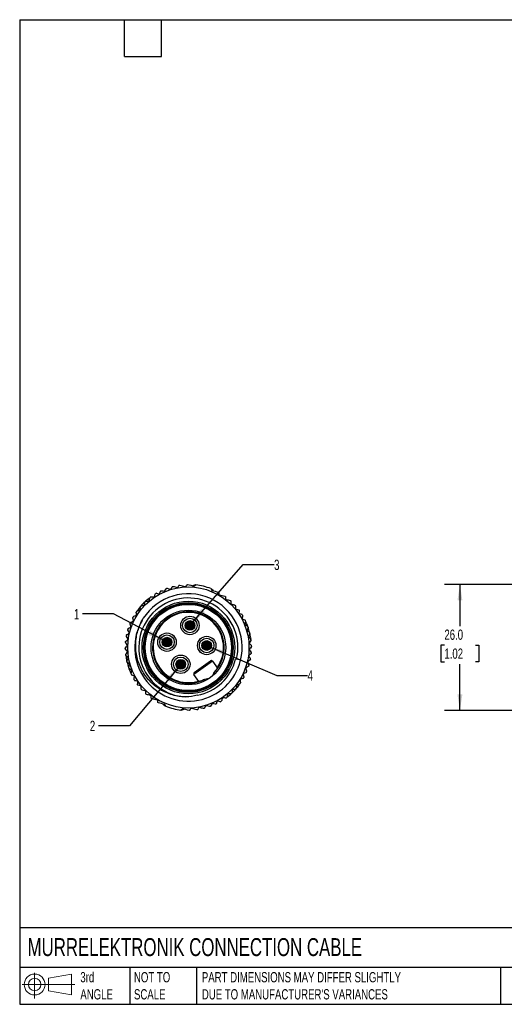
# Model space of a CAD drawing. Header units: millimetres. Extents: x 6 to 273, y 6 to 210.
# Tile 1 of 11: x 6 to 106, y 6 to 210. Entities that reach past the tile are written whole.
import ezdxf

# ---------------------------------------------------------------- set-up
doc = ezdxf.new("R2010")
doc.units = ezdxf.units.MM
doc.linetypes.add('SLD-Solid', pattern=[0])
doc.layers.add('DIMENSIONS', color=140, linetype='SLD-Solid', lineweight=25)
doc.layers.add('TEXT', color=140, linetype='SLD-Solid', lineweight=25)
doc.layers.add('HATCH', color=6, linetype='SLD-Solid')
doc.layers.add('SLD-DEFPOINTS', color=7, linetype='Continuous')
doc.styles.add('SLDTEXTSTYLE0', font='TXT', dxfattribs={"width": 0.7})
doc.dimstyles.new('SLDDIMSTYLE0', dxfattribs={"dimtxt": 2.158008, "dimasz": 3.302, "dimexe": 0, "dimexo": 0.0625, "dimgap": 0.539502, "dimtad": 0, "dimtih": 1, "dimtoh": 1, "dimdec": 1, "dimrnd": 1e-09, "dimzin": 12, "dimdsep": 46, "dimtxsty": 'SLDTEXTSTYLE0', "dimsah": 1, "dimcen": 0, "dimadec": 0, "dimazin": 3, "dimtfac": 1, "dimtdec": 1, "dimtofl": 0, "dimtmove": 0, "dimatfit": 3, "dimfxl": 0, "dimfrac": 2, "dimtolj": 1, "dimtzin": 12, "dimarcsym": 0})
doc.dimstyles.new('SLDDIMSTYLE3', dxfattribs={"dimtxt": 2.158008, "dimasz": 3.302, "dimexe": 0, "dimexo": 0.0625, "dimgap": 0.539502, "dimtad": 0, "dimtih": 1, "dimtoh": 1, "dimdec": 1, "dimrnd": 1e-09, "dimzin": 4, "dimdsep": 46, "dimtxsty": 'SLDTEXTSTYLE0', "dimsah": 1, "dimcen": 0.09, "dimadec": 0, "dimazin": 1, "dimtfac": 1, "dimtdec": 1, "dimtofl": 0, "dimtmove": 0, "dimatfit": 3, "dimfxl": 0, "dimfrac": 2, "dimtolj": 1, "dimtzin": 12, "dimarcsym": 0})

# ---------------------------------------------------------------- blocks, each defined once
blk = doc.blocks.new('Block11')
at = {"color": 7, "linetype": 'SLD-Solid', "lineweight": 18}
for p, q in [((2.59, 5.31), (2.59, 0)), ((5.48, 4.17), (10.18, 5.03)), ((5.48, 1.6), (5.48, 4.17)), ((10.18, 5.03), (10.18, 0.73)), ((0, 2.88), (10.87, 2.88)), ((5.48, 1.6), (10.18, 0.73))]:
    blk.add_line(p, q, dxfattribs=at)
for radius in [2.15, 1.29]:
    blk.add_circle((2.59, 2.88), radius, dxfattribs=at)
blk = doc.blocks.new('Block12')
at = {"layer": 'SLD-DEFPOINTS'}
blk.add_blockref('Block11', (0, 0), dxfattribs=at)
blk = doc.blocks.new('_D')
at = {"layer": 'DIMENSIONS'}
for p, q in [((38.93, 75.75), (28.96, 63.85)), ((28.96, 63.85), (22.61, 63.85))]:
    blk.add_line(p, q, dxfattribs=at)
blk.add_solid([(38.93, 75.75), (36.42, 73.55), (37.2, 72.89)], dxfattribs=at)
at = {"layer": 'DIMENSIONS', "insert": (20.82, 64.86), "char_height": 2.12, "attachment_point": 1, "style": 'SLDTEXTSTYLE0'}
blk.add_mtext('2', dxfattribs=at)
blk = doc.blocks.new('_D_1')
at = {"layer": 'DIMENSIONS'}
for p, q in [((45.66, 80.08), (59.35, 74.23)), ((59.35, 74.23), (65.7, 74.23))]:
    blk.add_line(p, q, dxfattribs=at)
blk.add_solid([(45.66, 80.08), (48.49, 78.31), (48.89, 79.25)], dxfattribs=at)
at = {"layer": 'DIMENSIONS', "insert": (65.7, 75.24), "char_height": 2.12, "attachment_point": 1, "style": 'SLDTEXTSTYLE0'}
blk.add_mtext('4', dxfattribs=at)
blk = doc.blocks.new('_D_2')
at = {"layer": 'DIMENSIONS'}
for p, q in [((25.68, 86.9), (19.33, 86.9)), ((36.01, 81.47), (25.68, 86.9))]:
    blk.add_line(p, q, dxfattribs=at)
blk.add_solid([(36.01, 81.47), (33.32, 83.45), (32.85, 82.56)], dxfattribs=at)
at = {"layer": 'DIMENSIONS', "insert": (17.53, 87.91), "char_height": 2.12, "attachment_point": 1, "style": 'SLDTEXTSTYLE0'}
blk.add_mtext('1', dxfattribs=at)
blk = doc.blocks.new('_D_3')
at = {"layer": 'DIMENSIONS'}
for p, q in [((41.98, 85.13), (52.46, 97.09)), ((52.46, 97.09), (58.81, 97.09))]:
    blk.add_line(p, q, dxfattribs=at)
blk.add_solid([(41.98, 85.13), (44.54, 87.28), (43.77, 87.95)], dxfattribs=at)
at = {"layer": 'DIMENSIONS', "insert": (58.81, 98.1), "char_height": 2.12, "attachment_point": 1, "style": 'SLDTEXTSTYLE0'}
blk.add_mtext('3', dxfattribs=at)
blk = doc.blocks.new('_D_7')
at = {"layer": 'DIMENSIONS'}
for p, q in [((112.17, 92.99), (93.95, 92.99)), ((97.13, 92.99), (97.13, 84.39)), ((130.36, 92.99), (113.69, 92.99)), ((93.92, 80.48), (93.2, 80.48)), ((93.2, 80.48), (93.2, 77.05)), ((100.34, 80.48), (101.06, 80.48)), ((101.06, 80.48), (101.06, 77.05)), ((93.2, 77.05), (93.92, 77.05)), ((97.13, 67), (97.13, 76.57)), ((101.06, 77.05), (100.34, 77.05)), ((112.17, 67), (93.95, 67)), ((122.77, 67), (113.69, 67)), ((130.36, 67), (124.29, 67))]:
    blk.add_line(p, q, dxfattribs=at)
for points in [[(97.13, 92.99), (96.62, 89.69), (97.64, 89.69)], [(97.13, 67), (97.64, 70.3), (96.62, 70.3)]]:
    blk.add_solid(points, dxfattribs=at)
at = {"layer": 'DIMENSIONS', "char_height": 2.117, "attachment_point": 1, "style": 'SLDTEXTSTYLE0'}
for s, insert in [('26.0', (93.92, 83.69)), ('1.02', (93.92, 79.78))]:
    blk.add_mtext(s, dxfattribs=dict(at, insert=insert))

msp = doc.modelspace()

# ---------------------------------------------------------------- hatches: boundary and pattern name
at = {"layer": 'HATCH'}
h = msp.add_hatch(color=256, dxfattribs=at)
edge = h.paths.add_edge_path(flags=0)
edge.add_arc((41.45, 84.53), 0.91, 0, 360)
edge = h.paths.add_edge_path(flags=0)
edge.add_arc((41.45, 84.53), 0.806, 0, 360)
h = msp.add_hatch(color=256, dxfattribs=at)
edge = h.paths.add_edge_path(flags=0)
edge.add_arc((41.45, 84.53), 0.806, 0, 360)
edge = h.paths.add_edge_path(flags=0)
edge.add_arc((41.45, 84.53), 0.397, 0, 360)
h = msp.add_hatch(color=256, dxfattribs=at)
edge = h.paths.add_edge_path(flags=0)
edge.add_arc((41.45, 84.53), 0.397, 0, 360)
h = msp.add_hatch(color=256, dxfattribs=at)
edge = h.paths.add_edge_path(flags=0)
edge.add_arc((36.72, 81.09), 0.91, 0, 360)
edge = h.paths.add_edge_path(flags=0)
edge.add_arc((36.72, 81.09), 0.806, 0, 360)
h = msp.add_hatch(color=256, dxfattribs=at)
edge = h.paths.add_edge_path(flags=0)
edge.add_arc((36.72, 81.09), 0.806, 0, 360)
edge = h.paths.add_edge_path(flags=0)
edge.add_arc((36.72, 81.09), 0.397, 0, 360)
h = msp.add_hatch(color=256, dxfattribs=at)
edge = h.paths.add_edge_path(flags=0)
edge.add_arc((36.72, 81.09), 0.397, 0, 360)
h = msp.add_hatch(color=256, dxfattribs=at)
edge = h.paths.add_edge_path(flags=0)
edge.add_arc((44.91, 80.4), 0.91, 0, 360)
edge = h.paths.add_edge_path(flags=0)
edge.add_arc((44.91, 80.4), 0.806, 0, 360)
h = msp.add_hatch(color=256, dxfattribs=at)
edge = h.paths.add_edge_path(flags=0)
edge.add_arc((44.91, 80.4), 0.806, 0, 360)
edge = h.paths.add_edge_path(flags=0)
edge.add_arc((44.91, 80.4), 0.397, 0, 360)
h = msp.add_hatch(color=256, dxfattribs=at)
edge = h.paths.add_edge_path(flags=0)
edge.add_arc((44.91, 80.4), 0.397, 0, 360)
h = msp.add_hatch(color=256, dxfattribs=at)
edge = h.paths.add_edge_path(flags=0)
edge.add_arc((39.57, 76.52), 0.91, 0, 360)
edge = h.paths.add_edge_path(flags=0)
edge.add_arc((39.57, 76.52), 0.806, 0, 360)
h = msp.add_hatch(color=256, dxfattribs=at)
edge = h.paths.add_edge_path(flags=0)
edge.add_arc((39.57, 76.52), 0.806, 0, 360)
edge = h.paths.add_edge_path(flags=0)
edge.add_arc((39.57, 76.52), 0.397, 0, 360)
h = msp.add_hatch(color=256, dxfattribs=at)
edge = h.paths.add_edge_path(flags=0)
edge.add_arc((39.57, 76.52), 0.397, 0, 360)

# ---------------------------------------------------------------- linework, layer by layer
for p, q in [((42.59, 92.91), (41.99, 92.74)), ((46.29, 91.67), (45.84, 92.11)), ((33.14, 90.18), (32.99, 90.13)), ((34.09, 90.45), (33.91, 90.4)), ((30.67, 87.72), (30.64, 87.57)), ((30.44, 86.79), (30.4, 86.61)), ((52.35, 85.85), (52.22, 85.97)), ((53.05, 85.18), (52.93, 85.29)), ((53.94, 81.82), (53.98, 81.97)), ((53.7, 80.86), (53.75, 81.04)), ((28.32, 78.17), (28.28, 78.01)), ((28.55, 79.12), (28.51, 78.95)), ((42.35, 74.82), (45.67, 77.23)), ((51.05, 77.55), (50.86, 77.59)), ((51.89, 77.34), (51.05, 77.55)), ((46.08, 77.17), (42.28, 74.41)), ((46.08, 77.17), (47.12, 75.74)), ((29.21, 74.81), (29.32, 74.69)), ((29.9, 74.14), (30.03, 74.01)), ((43.32, 72.98), (42.28, 74.41)), ((51.81, 73.2), (51.85, 73.38)), ((51.58, 72.26), (51.62, 72.42)), ((48.17, 69.54), (48.34, 69.59)), ((49.11, 69.81), (49.27, 69.86)), ((35.96, 68.31), (36.42, 67.88)), ((39.66, 67.08), (40.27, 67.25))]:
    msp.add_line(p, q)
for centre, radius in [((41.13, 79.99), 12.5), ((41.13, 79.99), 9.55), ((41.13, 79.99), 9.25), ((41.13, 79.99), 9.05), ((41.13, 79.99), 8.9), ((41.13, 79.99), 7.7), ((41.45, 84.53), 1.9), ((41.45, 84.53), 1.5), ((41.45, 84.53), 1), ((41.45, 84.53), 0.91), ((41.45, 84.53), 0.806), ((41.45, 84.53), 0.397), ((36.72, 81.09), 1.9), ((36.72, 81.09), 1.5), ((36.72, 81.09), 1), ((36.72, 81.09), 0.91), ((36.72, 81.09), 0.806), ((36.72, 81.09), 0.397), ((44.91, 80.4), 1.9), ((44.91, 80.4), 1.5), ((44.91, 80.4), 1), ((44.91, 80.4), 0.91), ((44.91, 80.4), 0.806), ((44.91, 80.4), 0.397), ((39.57, 76.52), 1.9), ((39.57, 76.52), 1.5), ((39.57, 76.52), 1), ((39.57, 76.52), 0.91), ((39.57, 76.52), 0.806), ((39.57, 76.52), 0.397)]:
    msp.add_circle(centre, radius)
for centre, radius, start, end in [((41.13, 79.99), 13, 69.0293, 83.2517), ((41.13, 79.99), 10.22, 346.1405, 267.1023), ((41.13, 79.99), 13, 133.4538, 138.8272), ((41.13, 79.99), 11.08, 346.1405, 147.1002), ((41.13, 79.99), 13, 132.8272, 133.4538), ((41.13, 79.99), 13, 128.7604, 132.8272), ((41.13, 79.99), 13, 126.8272, 127.4538), ((41.13, 79.99), 13, 120.4658, 121.4538), ((41.13, 79.99), 13, 144.8272, 145.4538), ((41.13, 79.99), 13, 139.4538, 143.5206), ((41.13, 79.99), 13, 138.8272, 139.4538), ((41.13, 79.99), 7.39, 314.9209, 297.0436), ((41.13, 79.99), 13, 150.8272, 151.4538), ((41.14, 79.97), 11.07, 149.5045, 346.2511), ((41.13, 79.99), 7.25, 324.8956, 287.0689), ((41.13, 79.99), 13, 30.8272, 31.8152), ((41.13, 79.99), 13, 24.8272, 25.4538), ((41.13, 79.99), 13, 162.8272, 163.4538), ((41.13, 79.99), 13, 156.8272, 157.4538), ((41.13, 79.99), 13, 19.4538, 23.5206), ((41.13, 79.99), 13, 18.8272, 19.4538), ((41.13, 79.99), 13, 13.4538, 18.8272), ((41.13, 79.99), 13, 168.8272, 169.4538), ((41.13, 79.99), 13, 12.8272, 13.4538), ((41.13, 79.99), 13, 8.7604, 12.8272), ((41.13, 79.99), 13, 6.8272, 7.4538), ((41.13, 79.99), 13, 180.8272, 181.4538), ((41.13, 79.99), 13, 174.8272, 175.4538), ((41.13, 79.99), 13, 0.8272, 1.4538), ((41.13, 79.99), 13, 186.8272, 187.4538), ((41.13, 79.99), 13, 188.7604, 192.8272), ((41.13, 79.99), 10.02, 280.5751, 346.1405), ((45.84, 76.99), 0.3, 35.9822, 125.9822), ((41.13, 79.99), 13, 348.8272, 349.4538), ((41.13, 79.99), 13, 354.8272, 355.4538), ((41.13, 79.99), 13, 192.8272, 193.4538), ((41.13, 79.99), 13, 193.4538, 198.8272), ((41.13, 79.99), 13, 198.8272, 199.4538), ((41.13, 79.99), 13, 199.4538, 203.5206), ((41.13, 79.99), 13, 342.8272, 343.4538), ((41.13, 79.99), 13, 204.8272, 205.4538), ((41.13, 79.99), 13, 210.8272, 211.8152), ((42.52, 74.58), 0.3, 125.9822, 215.9822), ((41.13, 79.99), 13, 330.8272, 331.4538), ((41.13, 79.99), 13, 336.8272, 337.4538), ((41.13, 79.99), 13, 313.4538, 318.8272), ((41.13, 79.99), 13, 318.8272, 319.4538), ((41.13, 79.99), 13, 319.4538, 323.5206), ((41.13, 79.99), 13, 324.8272, 325.4538), ((41.13, 79.99), 13, 306.8272, 307.4538), ((41.13, 79.99), 13, 308.7604, 312.8272), ((41.13, 79.99), 13, 312.8272, 313.4538), ((41.13, 79.99), 13, 249.0293, 263.2517), ((41.13, 79.99), 13, 300.4658, 301.4538)]:
    msp.add_arc(centre, radius, start, end)
for points in [[(35.27, 91.22), (35.3, 91.34), (35.32, 91.45), (35.35, 91.56)], [(35.59, 91.71), (35.76, 91.67), (35.92, 91.63), (36.09, 91.59)], [(36.31, 91.68), (36.39, 91.82), (36.47, 91.97), (36.54, 92.11)], [(36.77, 92.2), (36.97, 92.15), (37.17, 92.1), (37.38, 92.05)], [(37.6, 92.15), (37.67, 92.27), (37.73, 92.38), (37.79, 92.49)], [(38.01, 92.59), (38.28, 92.53), (38.54, 92.46), (38.81, 92.4)], [(39.04, 92.51), (39.07, 92.59), (39.11, 92.67), (39.14, 92.75)], [(39.37, 92.86), (39.74, 92.77), (40.11, 92.68), (40.49, 92.59)], [(40.71, 92.68), (40.76, 92.77), (40.8, 92.85), (40.85, 92.94)], [(40.96, 92.99), (41.41, 92.88), (41.86, 92.77), (42.32, 92.66)], [(42.32, 92.66), (42.43, 92.74), (42.54, 92.82), (42.66, 92.9)], [(45.78, 92.13), (45.84, 92.01), (45.9, 91.88), (45.97, 91.75)], [(45.97, 91.75), (46.42, 91.64), (46.87, 91.53), (47.32, 91.42)], [(32.12, 89.3), (32.13, 89.34), (32.15, 89.39), (32.19, 89.43)], [(32.43, 89.58), (32.58, 89.58), (32.73, 89.58), (32.88, 89.58)], [(33.07, 89.75), (33.1, 89.89), (33.12, 90.04), (33.15, 90.19)], [(33.15, 90.19), (33.15, 90.23), (33.18, 90.28), (33.22, 90.31)], [(33.48, 90.44), (33.63, 90.42), (33.77, 90.41), (33.92, 90.39)], [(34.14, 90.53), (34.18, 90.68), (34.22, 90.82), (34.26, 90.97)], [(34.26, 90.97), (34.27, 91.01), (34.3, 91.05), (34.34, 91.08)], [(34.54, 91.2), (34.7, 91.16), (34.86, 91.12), (35.03, 91.08)], [(47.39, 91.33), (47.4, 91.23), (47.4, 91.13), (47.4, 91.03)], [(47.55, 90.84), (47.93, 90.75), (48.3, 90.66), (48.67, 90.57)], [(48.82, 90.36), (48.81, 90.27), (48.81, 90.19), (48.8, 90.1)], [(48.95, 89.89), (49.22, 89.83), (49.48, 89.76), (49.74, 89.7)], [(49.9, 89.51), (49.9, 89.38), (49.9, 89.25), (49.9, 89.12)], [(30.62, 87.56), (30.77, 87.59), (30.92, 87.62), (31.06, 87.65)], [(31.2, 88.31), (31.2, 88.35), (31.21, 88.4), (31.25, 88.44)], [(31.22, 87.86), (31.22, 88.01), (31.21, 88.16), (31.2, 88.31)], [(31.47, 88.62), (31.62, 88.63), (31.77, 88.65), (31.92, 88.66)], [(32.1, 88.85), (32.11, 89), (32.12, 89.15), (32.12, 89.3)], [(50.06, 88.93), (50.26, 88.87), (50.47, 88.82), (50.67, 88.77)], [(50.82, 88.58), (50.82, 88.42), (50.83, 88.26), (50.83, 88.1)], [(50.98, 87.91), (51.15, 87.87), (51.31, 87.83), (51.47, 87.79)], [(51.62, 87.55), (51.59, 87.43), (51.57, 87.32), (51.54, 87.21)], [(29.28, 85.21), (29.42, 85.27), (29.55, 85.33), (29.69, 85.39)], [(29.69, 86.06), (29.68, 86.1), (29.68, 86.16), (29.71, 86.21)], [(29.8, 85.63), (29.77, 85.77), (29.73, 85.92), (29.69, 86.06)], [(29.89, 86.42), (30.03, 86.47), (30.17, 86.51), (30.32, 86.56)], [(30.39, 87.22), (30.38, 87.27), (30.39, 87.32), (30.42, 87.37)], [(30.45, 86.78), (30.43, 86.93), (30.41, 87.08), (30.39, 87.22)], [(51.68, 86.97), (51.85, 86.93), (52.01, 86.89), (52.17, 86.85)], [(52.31, 86.51), (52.28, 86.37), (52.25, 86.22), (52.22, 86.07)], [(52.34, 85.84), (52.48, 85.79), (52.62, 85.74), (52.76, 85.68)], [(52.76, 85.68), (52.8, 85.66), (52.84, 85.63), (52.87, 85.58)], [(28.68, 83.55), (28.66, 83.59), (28.65, 83.64), (28.67, 83.7)], [(28.88, 83.15), (28.81, 83.28), (28.75, 83.42), (28.68, 83.55)], [(28.8, 83.95), (28.93, 84.02), (29.06, 84.09), (29.19, 84.17)], [(29.12, 84.83), (29.1, 84.87), (29.1, 84.93), (29.12, 84.98)], [(29.28, 84.41), (29.22, 84.55), (29.17, 84.69), (29.12, 84.83)], [(52.93, 85.31), (52.89, 85.16), (52.84, 85.02), (52.79, 84.88)], [(52.89, 84.64), (53.02, 84.57), (53.16, 84.5), (53.29, 84.43)], [(53.43, 84.04), (53.36, 83.91), (53.3, 83.77), (53.24, 83.63)], [(53.29, 84.43), (53.33, 84.41), (53.37, 84.37), (53.39, 84.32)], [(53.31, 83.39), (53.44, 83.3), (53.56, 83.22), (53.69, 83.14)], [(28.25, 81.3), (28.36, 81.4), (28.47, 81.49), (28.58, 81.59)], [(28.38, 82.23), (28.35, 82.27), (28.34, 82.32), (28.35, 82.37)], [(28.62, 81.85), (28.54, 81.98), (28.46, 82.1), (28.38, 82.23)], [(28.45, 82.64), (28.57, 82.72), (28.7, 82.81), (28.82, 82.9)], [(53.78, 82.73), (53.71, 82.61), (53.63, 82.48), (53.56, 82.35)], [(53.6, 82.09), (53.72, 82), (53.83, 81.9), (53.95, 81.81)], [(53.69, 83.14), (53.72, 83.11), (53.76, 83.07), (53.77, 83.02)], [(54, 81.4), (53.91, 81.28), (53.82, 81.16), (53.73, 81.04)], [(53.95, 81.81), (53.98, 81.78), (54.01, 81.73), (54.02, 81.68)], [(28.19, 79.53), (28.16, 79.56), (28.13, 79.61), (28.13, 79.66)], [(28.21, 80.88), (28.18, 80.92), (28.16, 80.97), (28.17, 81.02)], [(28.18, 79.94), (28.28, 80.05), (28.38, 80.16), (28.48, 80.27)], [(28.5, 79.21), (28.4, 79.32), (28.29, 79.42), (28.19, 79.53)], [(28.49, 80.53), (28.4, 80.65), (28.3, 80.77), (28.21, 80.88)], [(53.75, 80.78), (53.86, 80.67), (53.96, 80.56), (54.07, 80.46)], [(53.76, 79.45), (53.86, 79.34), (53.95, 79.22), (54.04, 79.1)], [(54.07, 80.04), (53.97, 79.93), (53.87, 79.82), (53.77, 79.71)], [(54.07, 80.46), (54.1, 80.43), (54.12, 80.38), (54.12, 80.32)], [(28.31, 78.18), (28.27, 78.21), (28.24, 78.25), (28.24, 78.31)], [(28.26, 78.59), (28.35, 78.71), (28.43, 78.83), (28.52, 78.95)], [(28.65, 77.89), (28.54, 77.99), (28.42, 78.08), (28.31, 78.18)], [(28.47, 77.25), (28.55, 77.38), (28.62, 77.51), (28.7, 77.64)], [(53.8, 77.35), (53.68, 77.26), (53.56, 77.18), (53.44, 77.09)], [(53.64, 78.14), (53.72, 78.01), (53.8, 77.88), (53.88, 77.76)], [(54.01, 78.69), (53.9, 78.59), (53.79, 78.49), (53.67, 78.39)], [(53.88, 77.76), (53.9, 77.72), (53.92, 77.67), (53.91, 77.61)], [(54.04, 79.1), (54.07, 79.07), (54.09, 79.02), (54.09, 78.96)], [(28.57, 76.85), (28.53, 76.87), (28.5, 76.92), (28.48, 76.97)], [(28.94, 76.6), (28.82, 76.68), (28.69, 76.77), (28.57, 76.85)], [(28.83, 75.95), (28.89, 76.08), (28.95, 76.22), (29.01, 76.35)], [(28.97, 75.55), (28.93, 75.57), (28.89, 75.61), (28.87, 75.66)], [(29.36, 75.35), (29.23, 75.42), (29.1, 75.48), (28.97, 75.55)], [(52.98, 75.57), (53.03, 75.43), (53.08, 75.3), (53.14, 75.16)], [(53.46, 76.04), (53.33, 75.97), (53.2, 75.89), (53.07, 75.82)], [(53.38, 76.84), (53.44, 76.7), (53.51, 76.57), (53.58, 76.44)], [(53.58, 76.44), (53.6, 76.4), (53.61, 76.34), (53.59, 76.29)], [(29.32, 74.68), (29.37, 74.82), (29.41, 74.96), (29.46, 75.11)], [(29.5, 74.31), (29.46, 74.32), (29.41, 74.36), (29.39, 74.41)], [(29.91, 74.14), (29.77, 74.2), (29.64, 74.25), (29.5, 74.31)], [(29.94, 73.48), (29.97, 73.62), (30, 73.77), (30.04, 73.91)], [(51.8, 73.21), (51.82, 73.06), (51.85, 72.91), (51.87, 72.77)], [(52.37, 73.56), (52.22, 73.52), (52.08, 73.47), (51.94, 73.43)], [(52.45, 74.36), (52.49, 74.22), (52.53, 74.07), (52.57, 73.93)], [(52.57, 73.93), (52.58, 73.88), (52.57, 73.83), (52.55, 73.78)], [(52.98, 74.77), (52.84, 74.71), (52.7, 74.65), (52.57, 74.59)], [(53.14, 75.16), (53.15, 75.11), (53.16, 75.06), (53.13, 75.01)], [(30.57, 73.02), (30.41, 73.06), (30.24, 73.1), (30.08, 73.14)], [(30.63, 72.44), (30.66, 72.55), (30.69, 72.66), (30.72, 72.78)], [(31.27, 72.08), (31.11, 72.12), (30.94, 72.16), (30.78, 72.2)], [(31.43, 71.4), (31.43, 71.56), (31.43, 71.73), (31.43, 71.89)], [(32.2, 71.06), (31.99, 71.11), (31.79, 71.16), (31.59, 71.21)], [(50.16, 71.14), (50.15, 70.99), (50.14, 70.84), (50.13, 70.69)], [(50.78, 71.37), (50.63, 71.35), (50.49, 71.34), (50.34, 71.32)], [(51.05, 71.68), (51.06, 71.64), (51.04, 71.58), (51.01, 71.54)], [(51.03, 72.13), (51.04, 71.98), (51.05, 71.83), (51.05, 71.68)], [(51.63, 72.42), (51.49, 72.39), (51.34, 72.36), (51.19, 72.33)], [(51.87, 72.77), (51.88, 72.72), (51.87, 72.67), (51.84, 72.62)], [(32.36, 70.48), (32.36, 70.61), (32.36, 70.74), (32.35, 70.87)], [(33.3, 70.09), (33.04, 70.16), (32.77, 70.23), (32.51, 70.29)], [(33.44, 69.63), (33.44, 69.71), (33.45, 69.8), (33.46, 69.89)], [(34.7, 69.15), (34.33, 69.24), (33.96, 69.33), (33.59, 69.42)], [(42.97, 70.14), (42.2, 69.93), (41.41, 69.81), (40.61, 69.79)], [(48.12, 69.45), (48.08, 69.31), (48.04, 69.16), (48, 69.02)], [(48.78, 69.55), (48.63, 69.57), (48.48, 69.58), (48.33, 69.6)], [(49.11, 69.8), (49.1, 69.76), (49.08, 69.71), (49.03, 69.67)], [(49.18, 70.24), (49.16, 70.09), (49.13, 69.95), (49.11, 69.8)], [(49.83, 70.41), (49.68, 70.41), (49.53, 70.41), (49.38, 70.41)], [(50.13, 70.69), (50.13, 70.64), (50.11, 70.59), (50.07, 70.56)], [(34.86, 68.66), (34.86, 68.76), (34.86, 68.86), (34.86, 68.95)], [(36.29, 68.23), (35.83, 68.34), (35.38, 68.46), (34.94, 68.57)], [(36.48, 67.85), (36.41, 67.98), (36.35, 68.11), (36.29, 68.23)], [(39.94, 67.33), (39.83, 67.25), (39.71, 67.17), (39.6, 67.08)], [(41.29, 67), (40.85, 67.11), (40.4, 67.22), (39.94, 67.33)], [(41.55, 67.3), (41.5, 67.22), (41.45, 67.13), (41.4, 67.05)], [(42.88, 67.13), (42.52, 67.22), (42.15, 67.31), (41.77, 67.4)], [(43.22, 67.48), (43.18, 67.4), (43.15, 67.32), (43.11, 67.24)], [(44.24, 67.4), (43.98, 67.46), (43.72, 67.53), (43.45, 67.59)], [(44.65, 67.84), (44.59, 67.72), (44.53, 67.61), (44.46, 67.49)], [(45.49, 67.78), (45.29, 67.83), (45.08, 67.88), (44.88, 67.93)], [(45.95, 68.3), (45.87, 68.16), (45.79, 68.02), (45.71, 67.88)], [(46.66, 68.28), (46.5, 68.32), (46.33, 68.36), (46.17, 68.4)], [(46.99, 68.76), (46.96, 68.65), (46.93, 68.54), (46.9, 68.43)], [(47.72, 68.79), (47.56, 68.83), (47.39, 68.87), (47.23, 68.91)], [(48, 69.02), (47.99, 68.98), (47.96, 68.93), (47.91, 68.9)]]:
    msp.add_open_spline(points, degree=3)
for points, knots in [([(35.35, 91.56), (35.36, 91.6), (35.39, 91.65), (35.46, 91.7), (35.49, 91.71), (35.54, 91.71), (35.57, 91.71), (35.59, 91.71)], [0, 0, 0, 0, 0.5, 0.5, 0.75, 0.75, 1, 1, 1, 1]), ([(36.09, 91.59), (36.13, 91.58), (36.17, 91.58), (36.26, 91.61), (36.29, 91.65), (36.31, 91.68)], [0, 0, 0, 0, 0.5, 0.5, 1, 1, 1, 1]), ([(36.54, 92.11), (36.56, 92.14), (36.59, 92.17), (36.68, 92.21), (36.73, 92.21), (36.77, 92.2)], [0, 0, 0, 0, 0.5, 0.5, 1, 1, 1, 1]), ([(37.38, 92.05), (37.42, 92.04), (37.47, 92.05), (37.55, 92.08), (37.58, 92.12), (37.6, 92.15)], [0, 0, 0, 0, 0.5, 0.5, 1, 1, 1, 1]), ([(37.79, 92.49), (37.81, 92.53), (37.84, 92.56), (37.92, 92.6), (37.97, 92.6), (38.01, 92.59)], [0, 0, 0, 0, 0.5, 0.5, 1, 1, 1, 1]), ([(38.81, 92.4), (38.85, 92.38), (38.91, 92.39), (38.99, 92.44), (39.02, 92.47), (39.04, 92.51)], [0, 0, 0, 0, 0.5, 0.5, 1, 1, 1, 1]), ([(39.14, 92.75), (39.16, 92.78), (39.19, 92.82), (39.27, 92.86), (39.33, 92.87), (39.37, 92.86)], [0, 0, 0, 0, 0.5, 0.5, 1, 1, 1, 1]), ([(40.49, 92.59), (40.53, 92.57), (40.58, 92.58), (40.66, 92.62), (40.69, 92.65), (40.71, 92.68)], [0, 0, 0, 0, 0.5, 0.5, 1, 1, 1, 1]), ([(40.85, 92.94), (40.86, 92.96), (40.87, 92.97), (40.91, 92.99), (40.94, 93), (40.96, 92.99)], [0, 0, 0, 0, 0.5, 0.5, 1, 1, 1, 1]), ([(32.29, 89.53), (32.3, 89.54), (32.32, 89.55), (32.33, 89.56), (32.35, 89.57), (32.37, 89.57), (32.38, 89.58), (32.4, 89.58), (32.41, 89.58), (32.43, 89.58)], [0, 0, 0, 0, 0.0000534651, 0.0000534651, 0.0000534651, 0.0001065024, 0.0001065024, 0.0001065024, 0.0001610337, 0.0001610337, 0.0001610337, 0.0001610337]), ([(32.88, 89.58), (32.92, 89.58), (32.97, 89.59), (33.04, 89.66), (33.07, 89.7), (33.07, 89.75)], [0, 0, 0, 0, 0.5, 0.5, 1, 1, 1, 1]), ([(33.34, 90.4), (33.35, 90.41), (33.37, 90.42), (33.38, 90.43), (33.4, 90.43), (33.41, 90.44), (33.43, 90.44), (33.45, 90.44), (33.46, 90.44), (33.48, 90.44)], [0, 0, 0, 0, 0.0000534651, 0.0000534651, 0.0000534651, 0.0001065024, 0.0001065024, 0.0001065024, 0.0001610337, 0.0001610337, 0.0001610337, 0.0001610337]), ([(33.92, 90.39), (33.96, 90.38), (34.01, 90.39), (34.1, 90.45), (34.13, 90.49), (34.14, 90.53)], [0, 0, 0, 0, 0.5, 0.5, 1, 1, 1, 1]), ([(35.03, 91.08), (35.07, 91.07), (35.13, 91.07), (35.23, 91.13), (35.26, 91.18), (35.27, 91.22)], [0, 0, 0, 0, 0.5, 0.5, 1, 1, 1, 1]), ([(47.32, 91.42), (47.34, 91.42), (47.36, 91.4), (47.39, 91.36), (47.39, 91.34), (47.39, 91.33)], [0, 0, 0, 0, 0.5, 0.5, 1, 1, 1, 1]), ([(47.4, 91.03), (47.4, 91), (47.41, 90.96), (47.46, 90.88), (47.51, 90.85), (47.55, 90.84)], [0, 0, 0, 0, 0.5, 0.5, 1, 1, 1, 1]), ([(48.67, 90.57), (48.71, 90.56), (48.76, 90.52), (48.81, 90.44), (48.82, 90.4), (48.82, 90.36)], [0, 0, 0, 0, 0.5, 0.5, 1, 1, 1, 1]), ([(48.8, 90.1), (48.8, 90.06), (48.81, 90.02), (48.86, 89.94), (48.91, 89.9), (48.95, 89.89)], [0, 0, 0, 0, 0.5, 0.5, 1, 1, 1, 1]), ([(49.74, 89.7), (49.78, 89.69), (49.83, 89.66), (49.88, 89.59), (49.89, 89.55), (49.9, 89.51)], [0, 0, 0, 0, 0.5, 0.5, 1, 1, 1, 1]), ([(30.5, 87.48), (30.51, 87.5), (30.52, 87.51), (30.54, 87.52), (30.55, 87.53), (30.57, 87.54), (30.58, 87.55), (30.59, 87.55), (30.61, 87.56), (30.62, 87.56)], [0, 0, 0, 0, 0.0000534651, 0.0000534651, 0.0000534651, 0.0001065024, 0.0001065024, 0.0001065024, 0.0001610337, 0.0001610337, 0.0001610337, 0.0001610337]), ([(31.06, 87.65), (31.1, 87.66), (31.15, 87.69), (31.21, 87.77), (31.22, 87.82), (31.22, 87.86)], [0, 0, 0, 0, 0.5, 0.5, 1, 1, 1, 1]), ([(31.34, 88.55), (31.35, 88.57), (31.37, 88.58), (31.38, 88.59), (31.4, 88.6), (31.41, 88.6), (31.43, 88.61), (31.44, 88.61), (31.46, 88.62), (31.47, 88.62)], [0, 0, 0, 0, 0.0000534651, 0.0000534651, 0.0000534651, 0.0001065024, 0.0001065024, 0.0001065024, 0.0001610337, 0.0001610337, 0.0001610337, 0.0001610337]), ([(31.92, 88.66), (31.96, 88.67), (32.01, 88.69), (32.08, 88.76), (32.1, 88.81), (32.1, 88.85)], [0, 0, 0, 0, 0.5, 0.5, 1, 1, 1, 1]), ([(49.9, 89.12), (49.9, 89.08), (49.92, 89.03), (49.97, 88.96), (50.01, 88.94), (50.06, 88.93)], [0, 0, 0, 0, 0.5, 0.5, 1, 1, 1, 1]), ([(50.67, 88.77), (50.71, 88.76), (50.75, 88.74), (50.81, 88.67), (50.82, 88.62), (50.82, 88.58)], [0, 0, 0, 0, 0.5, 0.5, 1, 1, 1, 1]), ([(50.83, 88.1), (50.83, 88.06), (50.85, 88.02), (50.9, 87.94), (50.94, 87.92), (50.98, 87.91)], [0, 0, 0, 0, 0.5, 0.5, 1, 1, 1, 1]), ([(51.47, 87.79), (51.52, 87.78), (51.57, 87.74), (51.63, 87.65), (51.63, 87.59), (51.62, 87.55)], [0, 0, 0, 0, 0.5, 0.5, 1, 1, 1, 1]), ([(29.69, 85.39), (29.73, 85.41), (29.77, 85.44), (29.81, 85.53), (29.81, 85.59), (29.8, 85.63)], [0, 0, 0, 0, 0.5, 0.5, 1, 1, 1, 1]), ([(29.78, 86.33), (29.79, 86.35), (29.8, 86.36), (29.81, 86.37), (29.82, 86.39), (29.83, 86.4), (29.85, 86.4), (29.86, 86.41), (29.88, 86.42), (29.89, 86.42)], [0, 0, 0, 0, 0.0000534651, 0.0000534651, 0.0000534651, 0.0001065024, 0.0001065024, 0.0001065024, 0.0001610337, 0.0001610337, 0.0001610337, 0.0001610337]), ([(40.61, 69.79), (39.67, 69.8), (38.76, 69.94), (37.42, 70.32), (36.97, 70.48), (36.12, 70.86), (35.71, 71.08), (34.92, 71.56), (34.54, 71.83), (33.82, 72.42), (33.48, 72.74), (32.84, 73.42), (32.55, 73.77), (32.01, 74.53), (31.76, 74.93), (31.1, 76.16), (30.77, 77.03), (30.34, 78.85), (30.25, 79.78), (30.29, 81.17), (30.33, 81.64), (30.48, 82.56), (30.58, 83.01), (30.84, 83.9), (31, 84.34), (31.37, 85.19), (31.58, 85.61), (31.82, 86.01)], [0, 0, 0, 0, 0.125, 0.125, 0.1875, 0.1875, 0.25, 0.25, 0.3125, 0.3125, 0.375, 0.375, 0.4375, 0.4375, 0.5, 0.5, 0.625, 0.625, 0.75, 0.75, 0.8125, 0.8125, 0.875, 0.875, 0.9375, 0.9375, 1, 1, 1, 1]), ([(30.32, 86.56), (30.36, 86.57), (30.4, 86.6), (30.45, 86.69), (30.46, 86.74), (30.45, 86.78)], [0, 0, 0, 0, 0.5, 0.5, 1, 1, 1, 1]), ([(51.54, 87.21), (51.53, 87.17), (51.53, 87.11), (51.57, 87.04), (51.59, 87.02), (51.64, 86.98), (51.66, 86.97), (51.68, 86.97)], [0, 0, 0, 0, 0.5, 0.5, 0.75, 0.75, 1, 1, 1, 1]), ([(52.22, 86.07), (52.21, 86.03), (52.21, 85.98), (52.26, 85.89), (52.3, 85.86), (52.34, 85.84)], [0, 0, 0, 0, 0.5, 0.5, 1, 1, 1, 1]), ([(52.29, 86.66), (52.3, 86.64), (52.31, 86.62), (52.31, 86.61), (52.32, 86.59), (52.32, 86.57), (52.32, 86.56), (52.32, 86.54), (52.32, 86.53), (52.31, 86.51)], [0, 0, 0, 0, 0.0000534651, 0.0000534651, 0.0000534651, 0.0001065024, 0.0001065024, 0.0001065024, 0.0001610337, 0.0001610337, 0.0001610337, 0.0001610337]), ([(52.93, 85.45), (52.93, 85.44), (52.94, 85.42), (52.94, 85.4), (52.94, 85.38), (52.95, 85.37), (52.94, 85.35), (52.94, 85.34), (52.94, 85.32), (52.93, 85.31)], [0, 0, 0, 0, 0.0000534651, 0.0000534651, 0.0000534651, 0.0001065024, 0.0001065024, 0.0001065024, 0.0001610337, 0.0001610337, 0.0001610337, 0.0001610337]), ([(28.71, 83.83), (28.71, 83.85), (28.72, 83.87), (28.73, 83.88), (28.74, 83.89), (28.75, 83.91), (28.76, 83.92), (28.77, 83.93), (28.79, 83.94), (28.8, 83.95)], [0, 0, 0, 0, 0.0000534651, 0.0000534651, 0.0000534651, 0.0001065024, 0.0001065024, 0.0001065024, 0.0001610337, 0.0001610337, 0.0001610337, 0.0001610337]), ([(29.18, 85.11), (29.18, 85.13), (29.19, 85.14), (29.2, 85.15), (29.21, 85.17), (29.23, 85.18), (29.24, 85.19), (29.25, 85.2), (29.27, 85.21), (29.28, 85.21)], [0, 0, 0, 0, 0.0000534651, 0.0000534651, 0.0000534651, 0.0001065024, 0.0001065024, 0.0001065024, 0.0001610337, 0.0001610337, 0.0001610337, 0.0001610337]), ([(29.19, 84.17), (29.23, 84.19), (29.26, 84.23), (29.29, 84.32), (29.29, 84.37), (29.28, 84.41)], [0, 0, 0, 0, 0.5, 0.5, 1, 1, 1, 1]), ([(52.79, 84.88), (52.78, 84.84), (52.78, 84.79), (52.82, 84.7), (52.85, 84.66), (52.89, 84.64)], [0, 0, 0, 0, 0.5, 0.5, 1, 1, 1, 1]), ([(53.24, 83.63), (53.22, 83.6), (53.22, 83.54), (53.25, 83.45), (53.28, 83.41), (53.31, 83.39)], [0, 0, 0, 0, 0.5, 0.5, 1, 1, 1, 1]), ([(53.43, 84.19), (53.44, 84.17), (53.44, 84.15), (53.44, 84.14), (53.44, 84.12), (53.44, 84.1), (53.44, 84.09), (53.44, 84.07), (53.43, 84.06), (53.43, 84.04)], [0, 0, 0, 0, 0.0000534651, 0.0000534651, 0.0000534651, 0.0001065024, 0.0001065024, 0.0001065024, 0.0001610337, 0.0001610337, 0.0001610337, 0.0001610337]), ([(28.18, 81.17), (28.18, 81.18), (28.19, 81.2), (28.19, 81.22), (28.2, 81.23), (28.21, 81.25), (28.22, 81.26), (28.22, 81.28), (28.24, 81.29), (28.25, 81.3)], [0, 0, 0, 0, 0.0000534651, 0.0000534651, 0.0000534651, 0.0001065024, 0.0001065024, 0.0001065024, 0.0001610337, 0.0001610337, 0.0001610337, 0.0001610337]), ([(28.37, 82.51), (28.38, 82.53), (28.38, 82.55), (28.39, 82.56), (28.4, 82.58), (28.41, 82.59), (28.42, 82.6), (28.43, 82.62), (28.44, 82.63), (28.45, 82.64)], [0, 0, 0, 0, 0.0000534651, 0.0000534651, 0.0000534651, 0.0001065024, 0.0001065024, 0.0001065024, 0.0001610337, 0.0001610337, 0.0001610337, 0.0001610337]), ([(28.58, 81.59), (28.61, 81.62), (28.64, 81.67), (28.65, 81.77), (28.64, 81.82), (28.62, 81.85)], [0, 0, 0, 0, 0.5, 0.5, 1, 1, 1, 1]), ([(28.82, 82.9), (28.85, 82.92), (28.88, 82.96), (28.91, 83.06), (28.9, 83.11), (28.88, 83.15)], [0, 0, 0, 0, 0.5, 0.5, 1, 1, 1, 1]), ([(53.56, 82.35), (53.53, 82.31), (53.52, 82.26), (53.54, 82.16), (53.57, 82.12), (53.6, 82.09)], [0, 0, 0, 0, 0.5, 0.5, 1, 1, 1, 1]), ([(53.8, 82.88), (53.81, 82.86), (53.81, 82.84), (53.81, 82.83), (53.81, 82.81), (53.8, 82.79), (53.8, 82.78), (53.8, 82.76), (53.79, 82.75), (53.78, 82.73)], [0, 0, 0, 0, 0.0000534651, 0.0000534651, 0.0000534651, 0.0001065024, 0.0001065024, 0.0001065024, 0.0001610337, 0.0001610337, 0.0001610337, 0.0001610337]), ([(54.04, 81.54), (54.04, 81.52), (54.04, 81.5), (54.03, 81.49), (54.03, 81.47), (54.03, 81.45), (54.02, 81.44), (54.02, 81.42), (54.01, 81.41), (54, 81.4)], [0, 0, 0, 0, 0.0000534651, 0.0000534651, 0.0000534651, 0.0001065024, 0.0001065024, 0.0001065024, 0.0001610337, 0.0001610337, 0.0001610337, 0.0001610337]), ([(28.13, 79.81), (28.13, 79.82), (28.13, 79.84), (28.14, 79.86), (28.14, 79.88), (28.15, 79.89), (28.15, 79.9), (28.16, 79.92), (28.17, 79.93), (28.18, 79.94)], [0, 0, 0, 0, 0.0000534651, 0.0000534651, 0.0000534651, 0.0001065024, 0.0001065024, 0.0001065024, 0.0001610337, 0.0001610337, 0.0001610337, 0.0001610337]), ([(28.48, 80.27), (28.51, 80.31), (28.53, 80.35), (28.54, 80.45), (28.52, 80.5), (28.49, 80.53)], [0, 0, 0, 0, 0.5, 0.5, 1, 1, 1, 1]), ([(53.73, 81.04), (53.71, 81), (53.69, 80.95), (53.7, 80.85), (53.72, 80.81), (53.75, 80.78)], [0, 0, 0, 0, 0.5, 0.5, 1, 1, 1, 1]), ([(53.77, 79.71), (53.74, 79.68), (53.72, 79.64), (53.72, 79.53), (53.74, 79.49), (53.76, 79.45)], [0, 0, 0, 0, 0.5, 0.5, 1, 1, 1, 1]), ([(54.13, 80.18), (54.13, 80.16), (54.12, 80.15), (54.12, 80.13), (54.12, 80.11), (54.11, 80.1), (54.1, 80.08), (54.09, 80.07), (54.08, 80.06), (54.07, 80.04)], [0, 0, 0, 0, 0.0000534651, 0.0000534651, 0.0000534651, 0.0001065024, 0.0001065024, 0.0001065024, 0.0001610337, 0.0001610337, 0.0001610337, 0.0001610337]), ([(28.22, 78.45), (28.22, 78.47), (28.22, 78.48), (28.22, 78.5), (28.22, 78.52), (28.23, 78.53), (28.23, 78.55), (28.24, 78.56), (28.25, 78.58), (28.26, 78.59)], [0, 0, 0, 0, 0.0000534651, 0.0000534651, 0.0000534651, 0.0001065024, 0.0001065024, 0.0001065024, 0.0001610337, 0.0001610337, 0.0001610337, 0.0001610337]), ([(28.45, 77.11), (28.45, 77.12), (28.45, 77.14), (28.45, 77.16), (28.45, 77.18), (28.45, 77.19), (28.46, 77.21), (28.46, 77.23), (28.47, 77.24), (28.47, 77.25)], [0, 0, 0, 0, 0.0000534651, 0.0000534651, 0.0000534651, 0.0001065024, 0.0001065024, 0.0001065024, 0.0001610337, 0.0001610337, 0.0001610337, 0.0001610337]), ([(28.52, 78.95), (28.55, 78.99), (28.56, 79.03), (28.56, 79.13), (28.53, 79.18), (28.5, 79.21)], [0, 0, 0, 0, 0.5, 0.5, 1, 1, 1, 1]), ([(28.7, 77.64), (28.72, 77.68), (28.73, 77.73), (28.72, 77.82), (28.69, 77.87), (28.65, 77.89)], [0, 0, 0, 0, 0.5, 0.5, 1, 1, 1, 1]), ([(53.67, 78.39), (53.64, 78.36), (53.62, 78.32), (53.6, 78.22), (53.62, 78.17), (53.64, 78.14)], [0, 0, 0, 0, 0.5, 0.5, 1, 1, 1, 1]), ([(53.88, 77.47), (53.88, 77.46), (53.87, 77.44), (53.86, 77.42), (53.86, 77.41), (53.85, 77.4), (53.84, 77.38), (53.83, 77.37), (53.81, 77.36), (53.8, 77.35)], [0, 0, 0, 0, 0.0000534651, 0.0000534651, 0.0000534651, 0.0001065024, 0.0001065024, 0.0001065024, 0.0001610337, 0.0001610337, 0.0001610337, 0.0001610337]), ([(54.07, 78.82), (54.07, 78.8), (54.07, 78.79), (54.06, 78.77), (54.06, 78.75), (54.05, 78.74), (54.04, 78.73), (54.03, 78.71), (54.02, 78.7), (54.01, 78.69)], [0, 0, 0, 0, 0.0000534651, 0.0000534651, 0.0000534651, 0.0001065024, 0.0001065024, 0.0001065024, 0.0001610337, 0.0001610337, 0.0001610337, 0.0001610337]), ([(28.82, 75.8), (28.82, 75.82), (28.81, 75.83), (28.81, 75.85), (28.81, 75.87), (28.81, 75.88), (28.82, 75.9), (28.82, 75.92), (28.82, 75.93), (28.83, 75.95)], [0, 0, 0, 0, 0.0000534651, 0.0000534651, 0.0000534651, 0.0001065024, 0.0001065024, 0.0001065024, 0.0001610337, 0.0001610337, 0.0001610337, 0.0001610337]), ([(29.01, 76.35), (29.03, 76.39), (29.04, 76.44), (29.01, 76.54), (28.98, 76.58), (28.94, 76.6)], [0, 0, 0, 0, 0.5, 0.5, 1, 1, 1, 1]), ([(29.46, 75.11), (29.47, 75.15), (29.48, 75.2), (29.44, 75.29), (29.4, 75.33), (29.36, 75.35)], [0, 0, 0, 0, 0.5, 0.5, 1, 1, 1, 1]), ([(47.12, 75.74), (47.12, 75.74), (47.11, 75.71), (47.05, 75.61), (47, 75.53), (46.87, 75.36), (46.79, 75.25), (46.59, 75.02), (46.48, 74.89), (46.35, 74.76)], [0, 0, 0, 0, 0.25, 0.25, 0.5, 0.5, 0.75, 0.75, 1, 1, 1, 1]), ([(53.07, 75.82), (53.03, 75.8), (53, 75.76), (52.96, 75.67), (52.96, 75.61), (52.98, 75.57)], [0, 0, 0, 0, 0.5, 0.5, 1, 1, 1, 1]), ([(53.44, 77.09), (53.4, 77.07), (53.37, 77.02), (53.35, 76.93), (53.36, 76.88), (53.38, 76.84)], [0, 0, 0, 0, 0.5, 0.5, 1, 1, 1, 1]), ([(53.55, 76.16), (53.54, 76.14), (53.54, 76.12), (53.53, 76.11), (53.52, 76.09), (53.51, 76.08), (53.49, 76.07), (53.48, 76.06), (53.47, 76.05), (53.46, 76.04)], [0, 0, 0, 0, 0.0000534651, 0.0000534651, 0.0000534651, 0.0001065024, 0.0001065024, 0.0001065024, 0.0001610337, 0.0001610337, 0.0001610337, 0.0001610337]), ([(29.33, 74.54), (29.32, 74.55), (29.32, 74.57), (29.31, 74.59), (29.31, 74.6), (29.31, 74.62), (29.31, 74.64), (29.31, 74.65), (29.32, 74.67), (29.32, 74.68)], [0, 0, 0, 0, 0.0000534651, 0.0000534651, 0.0000534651, 0.0001065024, 0.0001065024, 0.0001065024, 0.0001610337, 0.0001610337, 0.0001610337, 0.0001610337]), ([(30.04, 73.91), (30.05, 73.96), (30.04, 74.01), (29.99, 74.1), (29.95, 74.13), (29.91, 74.14)], [0, 0, 0, 0, 0.5, 0.5, 1, 1, 1, 1]), ([(29.96, 73.33), (29.96, 73.35), (29.95, 73.36), (29.94, 73.38), (29.94, 73.4), (29.94, 73.41), (29.94, 73.43), (29.94, 73.45), (29.94, 73.46), (29.94, 73.48)], [0, 0, 0, 0, 0.0000534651, 0.0000534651, 0.0000534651, 0.0001065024, 0.0001065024, 0.0001065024, 0.0001610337, 0.0001610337, 0.0001610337, 0.0001610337]), ([(44.49, 73.41), (44.32, 73.33), (44.17, 73.26), (43.89, 73.14), (43.76, 73.1), (43.55, 73.03), (43.47, 73.01), (43.35, 72.98), (43.32, 72.97), (43.32, 72.98)], [0, 0, 0, 0, 0.25, 0.25, 0.5, 0.5, 0.75, 0.75, 1, 1, 1, 1]), ([(45.65, 73.76), (45.48, 73.64), (45.28, 73.55), (44.89, 73.43), (44.69, 73.41), (44.49, 73.41)], [0, 0, 0, 0, 0.5, 0.5, 1, 1, 1, 1]), ([(46.35, 74.76), (46.29, 74.57), (46.21, 74.39), (46.03, 74.13), (45.97, 74.05), (45.82, 73.9), (45.74, 73.83), (45.65, 73.76)], [0, 0, 0, 0, 0.5, 0.5, 0.75, 0.75, 1, 1, 1, 1]), ([(51.94, 73.43), (51.9, 73.41), (51.86, 73.39), (51.8, 73.3), (51.8, 73.25), (51.8, 73.21)], [0, 0, 0, 0, 0.5, 0.5, 1, 1, 1, 1]), ([(52.48, 73.66), (52.47, 73.64), (52.46, 73.63), (52.45, 73.61), (52.44, 73.6), (52.42, 73.59), (52.41, 73.58), (52.39, 73.57), (52.38, 73.57), (52.37, 73.56)], [0, 0, 0, 0, 0.0000534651, 0.0000534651, 0.0000534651, 0.0001065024, 0.0001065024, 0.0001065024, 0.0001610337, 0.0001610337, 0.0001610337, 0.0001610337]), ([(52.57, 74.59), (52.53, 74.58), (52.49, 74.54), (52.44, 74.45), (52.44, 74.4), (52.45, 74.36)], [0, 0, 0, 0, 0.5, 0.5, 1, 1, 1, 1]), ([(53.08, 74.88), (53.07, 74.86), (53.06, 74.85), (53.05, 74.83), (53.04, 74.82), (53.03, 74.81), (53.02, 74.8), (53, 74.79), (52.99, 74.78), (52.98, 74.77)], [0, 0, 0, 0, 0.0000534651, 0.0000534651, 0.0000534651, 0.0001065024, 0.0001065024, 0.0001065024, 0.0001610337, 0.0001610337, 0.0001610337, 0.0001610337]), ([(30.72, 72.78), (30.73, 72.82), (30.72, 72.88), (30.68, 72.95), (30.66, 72.97), (30.62, 73), (30.59, 73.01), (30.57, 73.02)], [0, 0, 0, 0, 0.5, 0.5, 0.75, 0.75, 1, 1, 1, 1]), ([(30.78, 72.2), (30.73, 72.21), (30.68, 72.24), (30.63, 72.34), (30.62, 72.4), (30.63, 72.44)], [0, 0, 0, 0, 0.5, 0.5, 1, 1, 1, 1]), ([(31.43, 71.89), (31.42, 71.93), (31.41, 71.97), (31.35, 72.04), (31.31, 72.07), (31.27, 72.08)], [0, 0, 0, 0, 0.5, 0.5, 1, 1, 1, 1]), ([(31.59, 71.21), (31.55, 71.22), (31.51, 71.25), (31.45, 71.32), (31.44, 71.36), (31.43, 71.4)], [0, 0, 0, 0, 0.5, 0.5, 1, 1, 1, 1]), ([(50.34, 71.32), (50.3, 71.32), (50.25, 71.3), (50.18, 71.23), (50.16, 71.18), (50.16, 71.14)], [0, 0, 0, 0, 0.5, 0.5, 1, 1, 1, 1]), ([(50.91, 71.44), (50.9, 71.42), (50.89, 71.41), (50.87, 71.4), (50.86, 71.39), (50.84, 71.38), (50.83, 71.38), (50.81, 71.37), (50.8, 71.37), (50.78, 71.37)], [0, 0, 0, 0, 0.0000534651, 0.0000534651, 0.0000534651, 0.0001065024, 0.0001065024, 0.0001065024, 0.0001610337, 0.0001610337, 0.0001610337, 0.0001610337]), ([(51.19, 72.33), (51.15, 72.33), (51.11, 72.3), (51.05, 72.22), (51.03, 72.17), (51.03, 72.13)], [0, 0, 0, 0, 0.5, 0.5, 1, 1, 1, 1]), ([(51.75, 72.51), (51.74, 72.49), (51.73, 72.48), (51.72, 72.47), (51.71, 72.46), (51.69, 72.45), (51.68, 72.44), (51.66, 72.43), (51.65, 72.43), (51.63, 72.42)], [0, 0, 0, 0, 0.0000534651, 0.0000534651, 0.0000534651, 0.0001065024, 0.0001065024, 0.0001065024, 0.0001610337, 0.0001610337, 0.0001610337, 0.0001610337]), ([(32.35, 70.87), (32.35, 70.91), (32.34, 70.95), (32.28, 71.03), (32.24, 71.05), (32.2, 71.06)], [0, 0, 0, 0, 0.5, 0.5, 1, 1, 1, 1]), ([(32.51, 70.29), (32.47, 70.3), (32.43, 70.33), (32.37, 70.4), (32.36, 70.44), (32.36, 70.48)], [0, 0, 0, 0, 0.5, 0.5, 1, 1, 1, 1]), ([(33.46, 69.89), (33.46, 69.93), (33.45, 69.97), (33.4, 70.05), (33.35, 70.08), (33.3, 70.09)], [0, 0, 0, 0, 0.5, 0.5, 1, 1, 1, 1]), ([(33.59, 69.42), (33.54, 69.43), (33.5, 69.46), (33.44, 69.54), (33.44, 69.59), (33.44, 69.63)], [0, 0, 0, 0, 0.5, 0.5, 1, 1, 1, 1]), ([(34.86, 68.95), (34.85, 68.99), (34.84, 69.03), (34.79, 69.1), (34.75, 69.13), (34.7, 69.15)], [0, 0, 0, 0, 0.5, 0.5, 1, 1, 1, 1]), ([(48.33, 69.6), (48.29, 69.6), (48.24, 69.59), (48.16, 69.54), (48.13, 69.49), (48.12, 69.45)], [0, 0, 0, 0, 0.5, 0.5, 1, 1, 1, 1]), ([(48.92, 69.59), (48.91, 69.58), (48.89, 69.57), (48.87, 69.56), (48.86, 69.56), (48.84, 69.55), (48.83, 69.55), (48.81, 69.55), (48.79, 69.55), (48.78, 69.55)], [0, 0, 0, 0, 0.0000534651, 0.0000534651, 0.0000534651, 0.0001065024, 0.0001065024, 0.0001065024, 0.0001610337, 0.0001610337, 0.0001610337, 0.0001610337]), ([(49.38, 70.41), (49.34, 70.41), (49.29, 70.39), (49.21, 70.33), (49.19, 70.28), (49.18, 70.24)], [0, 0, 0, 0, 0.5, 0.5, 1, 1, 1, 1]), ([(49.97, 70.46), (49.95, 70.45), (49.94, 70.44), (49.92, 70.43), (49.91, 70.42), (49.89, 70.42), (49.88, 70.41), (49.86, 70.41), (49.84, 70.41), (49.83, 70.41)], [0, 0, 0, 0, 0.0000534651, 0.0000534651, 0.0000534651, 0.0001065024, 0.0001065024, 0.0001065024, 0.0001610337, 0.0001610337, 0.0001610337, 0.0001610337]), ([(34.94, 68.57), (34.91, 68.57), (34.89, 68.59), (34.87, 68.62), (34.86, 68.64), (34.86, 68.66)], [0, 0, 0, 0, 0.5, 0.5, 1, 1, 1, 1]), ([(41.77, 67.4), (41.72, 67.41), (41.67, 67.41), (41.59, 67.37), (41.56, 67.34), (41.55, 67.3)], [0, 0, 0, 0, 0.5, 0.5, 1, 1, 1, 1]), ([(43.11, 67.24), (43.1, 67.2), (43.07, 67.17), (42.99, 67.12), (42.93, 67.12), (42.88, 67.13)], [0, 0, 0, 0, 0.5, 0.5, 1, 1, 1, 1]), ([(43.45, 67.59), (43.4, 67.6), (43.35, 67.6), (43.26, 67.55), (43.23, 67.51), (43.22, 67.48)], [0, 0, 0, 0, 0.5, 0.5, 1, 1, 1, 1]), ([(44.46, 67.49), (44.45, 67.46), (44.42, 67.43), (44.33, 67.39), (44.28, 67.39), (44.24, 67.4)], [0, 0, 0, 0, 0.5, 0.5, 1, 1, 1, 1]), ([(44.88, 67.93), (44.84, 67.94), (44.79, 67.94), (44.7, 67.9), (44.67, 67.87), (44.65, 67.84)], [0, 0, 0, 0, 0.5, 0.5, 1, 1, 1, 1]), ([(45.71, 67.88), (45.69, 67.85), (45.66, 67.81), (45.58, 67.78), (45.53, 67.77), (45.49, 67.78)], [0, 0, 0, 0, 0.5, 0.5, 1, 1, 1, 1]), ([(46.17, 68.4), (46.13, 68.41), (46.08, 68.41), (46, 68.37), (45.97, 68.34), (45.95, 68.3)], [0, 0, 0, 0, 0.5, 0.5, 1, 1, 1, 1]), ([(46.9, 68.43), (46.89, 68.38), (46.86, 68.34), (46.79, 68.29), (46.77, 68.28), (46.71, 68.27), (46.69, 68.27), (46.66, 68.28)], [0, 0, 0, 0, 0.5, 0.5, 0.75, 0.75, 1, 1, 1, 1]), ([(47.23, 68.91), (47.18, 68.92), (47.12, 68.92), (47.03, 68.86), (47, 68.81), (46.99, 68.76)], [0, 0, 0, 0, 0.5, 0.5, 1, 1, 1, 1]), ([(41.4, 67.05), (41.4, 67.03), (41.38, 67.02), (41.34, 67), (41.32, 66.99), (41.29, 67)], [0, 0, 0, 0, 0.5, 0.5, 1, 1, 1, 1])]:
    msp.add_open_spline(points, degree=3, knots=knots)
at = {"layer": 'TEXT'}
for p, q in [((6.35, 209.55), (273.05, 209.55)), ((6.35, 209.55), (6.35, 6.35)), ((27.94, 201.93), (27.94, 209.55)), ((35.56, 201.93), (35.56, 209.55)), ((27.94, 201.93), (35.56, 201.93)), ((273.05, 22.13), (6.35, 22.13)), ((273.05, 13.97), (6.35, 13.97)), ((29.04, 13.97), (29.04, 6.35)), ((42.84, 13.97), (42.84, 6.35)), ((105.48, 13.97), (105.48, 6.35)), ((6.35, 6.35), (273.05, 6.35))]:
    msp.add_line(p, q, dxfattribs=at)

# ---------------------------------------------------------------- block references
at = {"layer": 'SLD-DEFPOINTS'}
msp.add_blockref('Block12', (6.84, 7.55), dxfattribs=at)

# ---------------------------------------------------------------- texts
at = {"layer": 'TEXT', "attachment_point": 1, "style": 'SLDTEXTSTYLE0'}
for s, insert, char_height in [('MURRELEKTRONIK CONNECTION CABLE', (7.97, 20.01), 3.7042), ('3rd^JANGLE', (18.85, 13), 2.117), ('NOT TO^JSCALE', (29.91, 13), 2.1167), ("PART DIMENSIONS MAY DIFFER SLIGHTLY ^JDUE TO MANUFACTURER'S VARIANCES", (43.91, 13), 2.1167)]:
    msp.add_mtext(s, dxfattribs=dict(at, insert=insert, char_height=char_height))

# ---------------------------------------------------------------- dimensions: what is measured, and where the dimension line sits
at = {"layer": 'DIMENSIONS'}
for p1, p2, text, picture, middle in [((40.91, 83.92), (41.98, 85.13), '3', '_D_3', (59.71, 97.09)), ((37.43, 80.72), (36.01, 81.47), '1', '_D_2', (18.43, 86.9)), ((44.17, 80.71), (45.66, 80.08), '4', '_D_1', (66.6, 74.23)), ((40.22, 77.28), (38.93, 75.75), '2', '_D', (21.71, 63.85))]:
    dim = msp.add_diameter_dim_2p(p1=p1, p2=p2, text=text, dimstyle='SLDDIMSTYLE0', override={"dimpost": '<>'}, dxfattribs=at)
    dim.commit()
    dim.dimension.update_dxf_attribs({"geometry": picture, "text_midpoint": middle, "dimtype": 163})
dim = msp.add_linear_dim(base=(97.13, 67), p1=(131.63, 92.99), p2=(131.63, 67), angle=90, dimstyle='SLDDIMSTYLE3', dxfattribs=at)
dim.commit()
dim.dimension.update_dxf_attribs({"geometry": '_D_7', "text_midpoint": (97.13, 80.48), "dimtype": 160})

doc.saveas('drawing.dxf')
